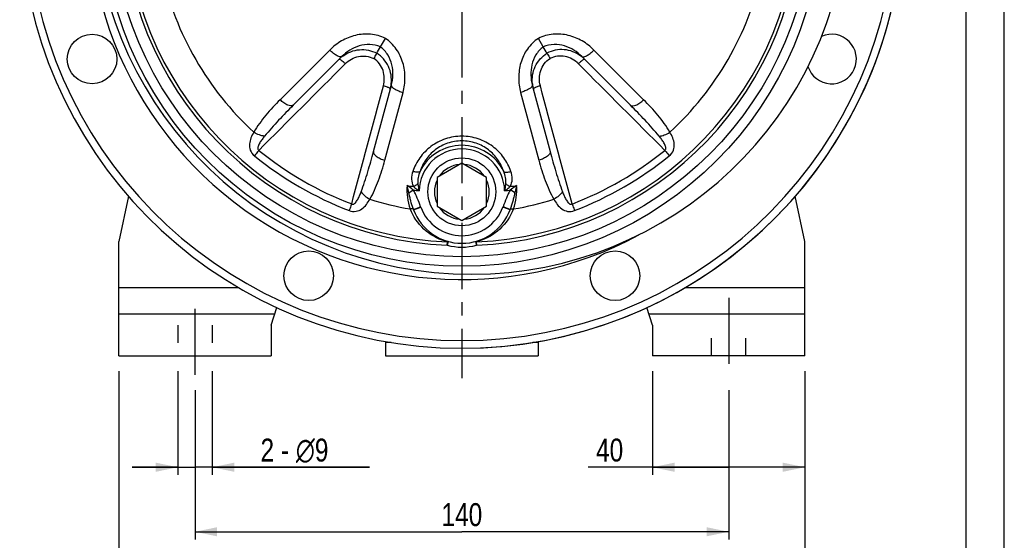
# Model space of a CAD drawing. Header units: millimetres. Extents: x 0 to 841, y 0 to 594.
# Tile 9 of 11: x 582 to 840, y 198 to 335. Entities that reach past the tile are written whole.
import ezdxf

# ---------------------------------------------------------------- set-up
doc = ezdxf.new("R2010")
doc.units = ezdxf.units.MM
doc.header["$LTSCALE"] = 46.2
doc.linetypes.add('CENTER', pattern=[0.6, 0.375, -0.075, 0.075, -0.075])
doc.linetypes.add('HIDDEN', pattern=[0.2, 0.1, -0.1])
doc.layers.get('0').update_dxf_attribs({"linetype": 'CONTINUOUS'})
for name, color, linetype in [('ASSI', 7, 'CONTINUOUS'), ('GEOM', 7, 'CONTINUOUS'), ('QUOTE', 7, 'CONTINUOUS')]:
    doc.layers.add(name, color=color, linetype=linetype)
doc.styles.get("Standard").update_dxf_attribs({"font": 'txt', "width": 0.8})
doc.dimstyles.new('DIMSTYLE_1', dxfattribs={"dimtxt": 6, "dimasz": 5.8, "dimexe": 1, "dimexo": 2, "dimgap": 0.75, "dimtad": 1, "dimdec": 3, "dimtxsty": 'Standard', "dimblk": '_FILLED', "dimblk1": '_FILLED', "dimblk2": '_FILLED', "dimcen": 0.09, "dimadec": 3, "dimazin": 2, "dimtp": 0.5, "dimtm": 0.5, "dimtfac": 1, "dimtdec": 3, "dimtofl": 0, "dimtmove": 0, "dimatfit": 3, "dimldrblk": '_FILLED', "dimfxl": 0, "dimtolj": 1, "dimarcsym": 0})
doc.dimstyles.new('DIMSTYLE_2', dxfattribs={"dimtxt": 6, "dimasz": 5.8, "dimexe": 1, "dimexo": 2, "dimgap": 0.75, "dimtad": 1, "dimdec": 3, "dimtxsty": 'Standard', "dimblk": '_FILLED', "dimblk1": '_FILLED', "dimblk2": '_FILLED', "dimcen": 0.09, "dimadec": 3, "dimazin": 2, "dimtp": 0.2, "dimtm": 0.2, "dimtfac": 1, "dimtdec": 3, "dimtofl": 0, "dimtmove": 0, "dimatfit": 3, "dimldrblk": '_FILLED', "dimfxl": 0, "dimtolj": 1, "dimarcsym": 0})
doc.dimstyles.new('DIMSTYLE_3', dxfattribs={"dimtxt": 6, "dimasz": 5.8, "dimexe": 1, "dimexo": 2, "dimgap": 0.75, "dimtad": 1, "dimdec": 3, "dimtxsty": 'Standard', "dimblk": '_FILLED', "dimblk1": '_FILLED', "dimblk2": '_FILLED', "dimcen": 0.09, "dimadec": 3, "dimazin": 2, "dimtp": 0.3, "dimtm": 0.3, "dimtfac": 1, "dimtdec": 3, "dimtofl": 0, "dimtmove": 0, "dimatfit": 3, "dimldrblk": '_FILLED', "dimfxl": 0, "dimtolj": 1, "dimarcsym": 0})

# ---------------------------------------------------------------- blocks, each defined once
blk = doc.blocks.new('_FILLED')
at = {"color": 0, "linetype": 'ByBlock'}
blk.add_solid([(0, 0), (-1, 0.207), (-1, -0.207)], dxfattribs=at)
blk = doc.blocks.new('*D1')
at = {"layer": 'QUOTE', "color": 2, "linetype": 'Continuous'}
for p, q in [((627.69, 237.59), (627.69, 198.47)), ((767.69, 237.59), (767.69, 198.47)), ((627.69, 200.47), (697.69, 200.47)), ((767.69, 200.47), (697.69, 200.47))]:
    blk.add_line(p, q, dxfattribs=at)
at = {"layer": 'QUOTE', "color": 2, "linetype": 'Continuous', "xscale": 5.8, "yscale": 5.8, "zscale": 5.8, "rotation": 180}
blk.add_blockref('_FILLED', (627.69, 200.47), dxfattribs=at)
at = {"layer": 'QUOTE', "color": 2, "linetype": 'Continuous', "xscale": 5.8, "yscale": 5.8, "zscale": 5.8}
blk.add_blockref('_FILLED', (767.69, 200.47), dxfattribs=at)
at = {"layer": 'QUOTE', "color": 2, "linetype": 'Continuous', "insert": (697.69, 207.97), "char_height": 6, "width": 16.8, "attachment_point": 2, "line_spacing_factor": 0.9}
blk.add_mtext('140', dxfattribs=at)
blk = doc.blocks.new('*D2')
at = {"layer": 'QUOTE', "color": 2, "linetype": 'Continuous'}
for p, q in [((623.19, 242.59), (623.19, 215.39)), ((632.19, 242.59), (632.19, 215.39)), ((623.19, 217.39), (611.19, 217.39)), ((611.19, 217.39), (627.69, 217.39)), ((673.47, 217.39), (627.69, 217.39)), ((632.19, 217.39), (673.47, 217.39))]:
    blk.add_line(p, q, dxfattribs=at)
at = {"layer": 'QUOTE', "color": 2, "linetype": 'Continuous', "xscale": 5.8, "yscale": 5.8, "zscale": 5.8}
blk.add_blockref('_FILLED', (623.19, 217.39), dxfattribs=at)
at = {"layer": 'QUOTE', "color": 2, "linetype": 'Continuous', "xscale": 5.8, "yscale": 5.8, "zscale": 5.8, "rotation": 180}
blk.add_blockref('_FILLED', (632.19, 217.39), dxfattribs=at)
at = {"layer": 'QUOTE', "color": 2, "linetype": 'Continuous', "insert": (644.87, 224.89), "char_height": 6, "width": 42.9, "attachment_point": 1, "line_spacing_factor": 0.9}
blk.add_mtext('2 - \\Fgdt;{\\Fgdt;n}\\Ftxt;9', dxfattribs=at)
blk = doc.blocks.new('*D3')
at = {"layer": 'QUOTE', "color": 2, "linetype": 'Continuous'}
for p, q in [((747.69, 242.59), (747.69, 215.39)), ((787.69, 242.59), (787.69, 215.39)), ((767.69, 217.39), (730.82, 217.39)), ((747.69, 217.39), (767.69, 217.39)), ((787.69, 217.39), (767.69, 217.39))]:
    blk.add_line(p, q, dxfattribs=at)
at = {"layer": 'QUOTE', "color": 2, "linetype": 'Continuous', "xscale": 5.8, "yscale": 5.8, "zscale": 5.8, "rotation": 180}
blk.add_blockref('_FILLED', (747.69, 217.39), dxfattribs=at)
at = {"layer": 'QUOTE', "color": 2, "linetype": 'Continuous', "xscale": 5.8, "yscale": 5.8, "zscale": 5.8}
blk.add_blockref('_FILLED', (787.69, 217.39), dxfattribs=at)
at = {"layer": 'QUOTE', "color": 2, "linetype": 'Continuous', "insert": (740.02, 224.89), "char_height": 6, "width": 13.8, "attachment_point": 3, "line_spacing_factor": 0.9}
blk.add_mtext('40', dxfattribs=at)
blk = doc.blocks.new('*D19')
at = {"layer": 'QUOTE', "color": 2, "linetype": 'Continuous'}
for p, q in [((607.69, 242.59), (607.69, 181.56)), ((787.69, 242.59), (787.69, 181.56)), ((607.69, 183.56), (697.69, 183.56)), ((787.69, 183.56), (697.69, 183.56))]:
    blk.add_line(p, q, dxfattribs=at)
at = {"layer": 'QUOTE', "color": 2, "linetype": 'Continuous', "xscale": 5.8, "yscale": 5.8, "zscale": 5.8, "rotation": 180}
blk.add_blockref('_FILLED', (607.69, 183.56), dxfattribs=at)
at = {"layer": 'QUOTE', "color": 2, "linetype": 'Continuous', "xscale": 5.8, "yscale": 5.8, "zscale": 5.8}
blk.add_blockref('_FILLED', (787.69, 183.56), dxfattribs=at)
at = {"layer": 'QUOTE', "color": 2, "linetype": 'Continuous', "insert": (697.69, 191.06), "char_height": 6, "width": 16.2, "attachment_point": 2, "line_spacing_factor": 0.9}
blk.add_mtext('180', dxfattribs=at)

msp = doc.modelspace()

# ---------------------------------------------------------------- linework, layer by layer
at = {"color": 7, "linetype": 'Continuous'}
for p, q in [((840, 0), (840, 594)), ((830, 10), (830, 584))]:
    msp.add_line(p, q, dxfattribs=at)
at = {"layer": 'ASSI', "color": 2, "linetype": 'CENTER'}
for p, q in [((697.6856, 364.5916), (697.6856, 240.7327)), ((627.6856, 241.5916), (627.6856, 262.0683)), ((767.6856, 261.7863), (767.6856, 241.5916))]:
    msp.add_line(p, q, dxfattribs=at)
at = {"layer": 'ASSI', "color": 7, "linetype": 'Continuous'}
for p, q in [((610.1997, 288.4194), (607.6856, 276.5916)), ((787.6856, 276.5916), (785.1715, 288.4194)), ((607.6856, 264.5198), (639.0202, 264.5198)), ((756.3511, 264.5198), (787.6856, 264.5198)), ((677.6856, 250.0916), (677.6856, 246.5916)), ((717.6856, 250.0916), (717.6856, 246.5916)), ((677.6856, 246.5916), (717.6856, 246.5916))]:
    msp.add_line(p, q, dxfattribs=at)
at = {"layer": 'ASSI', "color": 8, "linetype": 'HIDDEN'}
for p, q in [((623.1856, 254.5916), (623.1856, 246.5916)), ((632.1856, 254.5916), (632.1856, 246.5916)), ((763.1856, 246.5916), (763.1856, 254.5916)), ((772.1856, 246.5916), (772.1856, 254.5916))]:
    msp.add_line(p, q, dxfattribs=at)
at = {"layer": 'ASSI', "color": 7, "linetype": 'Continuous'}
for centre in [(600.6783, 324.4099), (657.5038, 267.5843), (737.8674, 267.5843)]:
    msp.add_circle(centre, 6.5, dxfattribs=at)
for centre, radius, start, end in [((697.6856, 364.5916), 116, 272.428025, 81.322808), ((794.693, 324.4099), 6.5, 197.457767, 114.122453)]:
    msp.add_arc(centre, radius, start, end, dxfattribs=at)
at = {"layer": 'GEOM', "color": 7, "linetype": 'Continuous'}
for p, q in [((676.3284, 327.5998), (677.613, 329.8248)), ((719.0428, 327.5998), (717.7582, 329.8248)), ((666.2184, 325.0719), (653.4615, 312.315)), ((741.9097, 312.315), (729.1528, 325.0719)), ((674.5247, 300.1541), (679.1941, 317.5805)), ((716.1771, 317.5803), (720.8465, 300.1541)), ((697.6856, 297.0972), (691.1856, 293.3444)), ((704.1856, 293.3444), (697.6856, 297.0972)), ((691.1856, 293.3444), (691.1856, 285.8389)), ((704.1856, 285.8389), (704.1856, 293.3444)), ((691.1856, 285.8389), (697.6856, 282.0861)), ((697.6856, 282.0861), (704.1856, 285.8389)), ((607.6856, 246.5916), (607.6856, 276.5916)), ((787.6856, 246.5916), (787.6856, 276.5916)), ((647.6856, 254.5916), (649.1193, 259.2809)), ((747.6856, 254.5916), (746.2519, 259.2809)), ((607.6856, 257.5916), (648.6028, 257.5916)), ((746.7684, 257.5916), (787.6856, 257.5916)), ((647.6856, 254.5916), (647.6856, 246.5916)), ((747.6856, 254.5916), (747.6856, 246.5916)), ((677.6856, 250.0916), (677.6856, 246.5916)), ((717.6856, 250.0916), (717.6856, 246.5916)), ((607.6856, 246.5916), (647.6856, 246.5916)), ((787.6856, 246.5916), (747.6856, 246.5916))]:
    msp.add_line(p, q, dxfattribs=at)
at = {"layer": 'GEOM', "color": 9, "linetype": 'Continuous'}
for p, q in [((663.0301, 326.7681), (650.0049, 313.7429)), ((745.3663, 313.7429), (732.3411, 326.7681)), ((677.4897, 297.8746), (682.2572, 315.6674)), ((713.114, 315.6674), (717.8815, 297.8746)), ((683.7753, 289.3245), (684.9257, 290.087)), ((711.5959, 289.3245), (710.4455, 290.087)), ((684.9971, 284.9815), (686.8721, 285.6768)), ((685.0261, 284.9026), (686.9016, 285.5973)), ((686.9016, 285.5973), (686.8721, 285.6768)), ((708.4991, 285.6768), (708.4696, 285.5973)), ((710.3451, 284.9026), (708.4696, 285.5973)), ((710.3742, 284.9815), (708.4991, 285.6768)), ((694.1302, 276.5682), (693.8668, 275.6035)), ((693.8668, 275.6035), (693.9034, 276.4561)), ((701.2411, 276.5682), (701.5044, 275.6035)), ((701.4678, 276.4561), (701.5044, 275.6035)), ((679.0986, 250.0916), (677.6856, 250.0916)), ((717.6856, 250.0916), (716.2726, 250.0916))]:
    msp.add_line(p, q, dxfattribs=at)
at = {"layer": 'GEOM', "color": 7, "linetype": 'Continuous'}
for centre, radius in [((697.6856, 364.5916), 94.5), ((697.6856, 289.5916), 8.9)]:
    msp.add_circle(centre, radius, dxfattribs=at)
at = {"layer": 'GEOM', "color": 9, "linetype": 'Continuous'}
msp.add_circle((697.6856, 364.5916), 92, dxfattribs=at)
at = {"layer": 'GEOM', "color": 7, "linetype": 'Continuous'}
for centre, radius, start, end in [((697.6856, 364.5916), 116, 98.678951, 81.321049), ((700.0856, 366.9916), 99, 180, 81.80388), ((697.6856, 364.5916), 98, 100.58398, 298.302446), ((706.2868, 292.7776), 22.6723, 200.112092, 200.324656), ((697.6856, 289.5916), 13.5, 200.324355, 339.67562), ((689.0833, 292.778), 22.6735, 339.675242, 339.887832), ((678.1856, 250.0916), 0.5, 150.541099, 180), ((717.1856, 250.0916), 0.5, 0, 29.456802)]:
    msp.add_arc(centre, radius, start, end, dxfattribs=at)
at = {"layer": 'GEOM', "color": 9, "linetype": 'Continuous'}
for centre, radius, start, end in [((697.6856, 364.5916), 114, 98.831055, 81.168946), ((697.6856, 364.5916), 89.07, 92.457274, 267.542726), ((697.6856, 364.5916), 88.2166, 92.457274, 267.542726), ((697.6856, 364.5916), 88.2166, 272.457274, 87.542726), ((697.6856, 364.5916), 89.07, 272.457274, 87.542726), ((697.6856, 364.5916), 80.6362, 192.581927, 227.418047), ((697.6856, 364.5916), 80.6362, 312.581927, 347.418047), ((671.8025, 317.9567), 8.9798, 126.135395, 134.987094), ((723.5688, 317.9567), 8.9796, 45.013074, 53.932733), ((670.2415, 318.8582), 8.9783, 349.529053, 353.935618), ((725.1296, 318.8583), 8.9782, 186.135358, 190.512533), ((670.2587, 318.8547), 8.9608, 345.007, 349.53145), ((725.1132, 318.8549), 8.9614, 190.510216, 194.992983), ((701.1613, 370.6117), 90.2232, 231.03262, 248.967379), ((697.6856, 289.5916), 11.2327, 1.272688, 178.727313), ((697.6856, 289.5916), 12.1986, 25.880037, 154.11999), ((694.2072, 370.6164), 90.2286, 291.03316, 308.966841), ((702.0465, 372.1449), 93.8283, 231.209362, 248.790638), ((693.3219, 372.1498), 93.8339, 291.209885, 308.790115), ((697.6856, 289.5916), 7.2, 94.525631, 145.474369), ((697.6856, 289.5916), 7.2, 34.525631, 85.474369), ((697.6856, 289.5916), 7.2, 154.525631, 205.474369), ((697.6856, 289.5916), 7.2, 334.525631, 25.474369), ((697.6854, 290.0302), 14.415, 175.04789, 199.993424), ((697.6856, 364.5916), 74.7104, 258.91719, 260.21873), ((697.6856, 364.5916), 75.5894, 260.281616, 261.456248), ((702.6855, 293.6618), 16.6734, 186.907972, 193.24687), ((692.6123, 293.6748), 16.7479, 346.767226, 353.077932), ((697.6856, 364.5916), 75.5894, 278.543752, 279.718334), ((697.6856, 364.5916), 74.7104, 279.780903, 281.082812), ((697.7114, 290.0239), 14.3887, 339.995556, 4.985499), ((697.6856, 364.5916), 80.6362, 252.581927, 260.32875), ((697.6856, 364.5916), 80.6362, 279.671262, 287.418041), ((706.4523, 292.8371), 22.8482, 199.499538, 200.109647), ((697.6856, 289.5916), 11.5, 200.324311, 339.675694), ((697.6856, 289.5916), 7.2, 214.525631, 265.474369), ((697.6856, 289.5916), 7.2, 274.525631, 325.474369), ((697.6735, 290.7323), 14.7656, 252.673491, 255.20662), ((697.6995, 290.7261), 14.7591, 284.792692, 287.223087), ((697.6856, 289.5916), 14.5, 254.730065, 285.269935)]:
    msp.add_arc(centre, radius, start, end, dxfattribs=at)
for points, knots in [([(677.613, 329.8248), (676.409, 330.42), (673.761, 331.1433), (669.7256, 330.8023), (666.0338, 329.2989), (663.9457, 327.6837), (663.0301, 326.7681)], [0, 0, 0, 0, 0.25449707, 0.50630046, 0.75463398, 1, 1, 1, 1]), ([(732.3411, 326.7681), (731.4256, 327.6836), (729.3376, 329.2986), (725.6459, 330.8024), (721.6104, 331.143), (718.962, 330.4203), (717.7582, 329.8248)], [0, 0, 0, 0, 0.24534399, 0.49368375, 0.74549558, 1, 1, 1, 1]), ([(676.3285, 327.5998), (675.4479, 327.9911), (673.5354, 328.39), (670.7302, 327.9639), (668.2435, 326.8156), (666.8399, 325.6934), (666.2184, 325.0719)], [0, 0, 0, 0, 0.26231644, 0.5156675, 0.76072147, 1, 1, 1, 1]), ([(682.2572, 315.6674), (682.5923, 316.9181), (682.9469, 319.5341), (682.4032, 323.4832), (680.6805, 327.1483), (678.7304, 329.08), (677.613, 329.8248)], [0, 0, 0, 0, 0.24536673, 0.49373136, 0.74552673, 1, 1, 1, 1]), ([(717.7582, 329.8248), (716.6406, 329.0801), (714.6906, 327.1479), (712.9679, 323.4829), (712.4242, 319.5339), (712.7789, 316.9181), (713.114, 315.6674)], [0, 0, 0, 0, 0.25449805, 0.50630091, 0.75463411, 1, 1, 1, 1]), ([(729.1528, 325.0719), (728.5313, 325.6933), (727.1278, 326.8155), (724.6412, 327.9639), (721.836, 328.3899), (719.9234, 327.9912), (719.0429, 327.5999)], [0, 0, 0, 0, 0.23926604, 0.48431064, 0.73766521, 1, 1, 1, 1]), ([(666.2185, 325.072), (666.1057, 324.9591), (665.771, 324.9446), (665.3678, 325.0726), (664.9516, 325.2664), (664.4962, 325.5438), (663.8273, 326.0267), (663.3444, 326.4564), (663.0301, 326.7681)], [0, 0, 0, 0, 0.12684902, 0.2238871, 0.34505899, 0.4878256, 0.64813762, 1, 1, 1, 1]), ([(666.5072, 325.2089), (667.1354, 325.6676), (668.5195, 326.4238), (670.8205, 326.9618), (673.184, 326.836), (674.6712, 326.2855), (675.3505, 325.9055)], [0, 0, 0, 0, 0.24990089, 0.49984069, 0.74990714, 1, 1, 1, 1]), ([(679.1696, 317.9097), (679.2516, 318.6823), (679.2128, 320.2571), (678.5273, 322.5154), (677.2374, 324.4963), (676.0185, 325.5076), (675.3505, 325.9055)], [0, 0, 0, 0, 0.2499031, 0.49984235, 0.74990809, 1, 1, 1, 1]), ([(679.1941, 317.5805), (679.4216, 318.4296), (679.6916, 320.2065), (679.4427, 322.9344), (678.4088, 325.5766), (677.1073, 327.0331), (676.3284, 327.5998)], [0, 0, 0, 0, 0.23931483, 0.48441768, 0.73775825, 1, 1, 1, 1]), ([(719.0429, 327.5999), (718.2637, 327.0331), (716.9621, 325.576), (715.9284, 322.9337), (715.6795, 320.2059), (715.9497, 318.4293), (716.1771, 317.5803)], [0, 0, 0, 0, 0.26231667, 0.5156681, 0.76072178, 1, 1, 1, 1]), ([(716.2028, 317.8987), (716.1197, 318.6721), (716.1568, 320.2489), (716.8414, 322.5107), (718.132, 324.4948), (719.3525, 325.5075), (720.0212, 325.9059)], [0, 0, 0, 0, 0.24990066, 0.49984031, 0.74990663, 1, 1, 1, 1]), ([(728.8554, 325.2152), (728.2274, 325.6726), (726.8442, 326.4264), (724.5457, 326.962), (722.1851, 326.8353), (720.6998, 326.2853), (720.0212, 325.9058)], [0, 0, 0, 0, 0.24990294, 0.4998421, 0.74990762, 1, 1, 1, 1]), ([(729.1527, 325.072), (729.2655, 324.9591), (729.6002, 324.9446), (730.0034, 325.0726), (730.4196, 325.2664), (730.875, 325.5438), (731.5439, 326.0267), (732.0268, 326.4564), (732.3411, 326.7681)], [0, 0, 0, 0, 0.12684902, 0.2238871, 0.34505899, 0.4878256, 0.64813762, 1, 1, 1, 1]), ([(667.0972, 323.1549), (666.918, 323.3334), (666.5752, 323.6536), (666.0976, 324.0393), (665.7512, 324.2609), (665.5502, 324.3351), (665.4725, 324.3258), (665.4543, 324.3077)], [0, 0, 0, 0, 0.36965293, 0.68409896, 0.89944251, 0.96248616, 1, 1, 1, 1]), ([(667.0972, 323.1549), (667.5713, 323.6295), (668.6591, 324.4526), (670.5756, 325.1741), (672.6352, 325.2757), (673.9618, 324.8568), (674.5575, 324.5326)], [0, 0, 0, 0, 0.24872504, 0.49806533, 0.74853867, 1, 1, 1, 1]), ([(677.0945, 317.3829), (677.2685, 318.0308), (677.4375, 319.3845), (677.104, 321.405), (676.1622, 323.2394), (675.1361, 324.1788), (674.5575, 324.5326)], [0, 0, 0, 0, 0.24872985, 0.49806853, 0.74854083, 1, 1, 1, 1]), ([(718.2767, 317.3829), (718.1027, 318.0308), (717.9337, 319.3844), (718.2672, 321.4049), (719.209, 323.2394), (720.2351, 324.1788), (720.8137, 324.5326)], [0, 0, 0, 0, 0.24872487, 0.49806501, 0.74853819, 1, 1, 1, 1]), ([(728.274, 323.1549), (727.7999, 323.6295), (726.7121, 324.4526), (724.7956, 325.1741), (722.736, 325.2757), (721.4094, 324.8568), (720.8137, 324.5326)], [0, 0, 0, 0, 0.24872973, 0.49806831, 0.74854046, 1, 1, 1, 1]), ([(729.9169, 324.3077), (729.8987, 324.3258), (729.821, 324.3351), (729.62, 324.2609), (729.2736, 324.0393), (728.796, 323.6536), (728.4532, 323.3334), (728.274, 323.1549)], [0, 0, 0, 0, 0.03751383, 0.10055747, 0.31590099, 0.63034701, 1, 1, 1, 1]), ([(678.4194, 316.9214), (678.3281, 316.9639), (677.8968, 317.1461), (677.4491, 317.2872), (677.0945, 317.3829)], [0, 0, 0, 0, 0.21524236, 1, 1, 1, 1]), ([(678.8035, 316.7026), (678.7803, 316.7207), (678.6589, 316.8049), (678.5265, 316.8716), (678.4194, 316.9214)], [0, 0, 0, 0, 0.19948581, 1, 1, 1, 1]), ([(678.9143, 316.5366), (678.9173, 316.5478), (678.9117, 316.6198), (678.8486, 316.6675), (678.8035, 316.7026)], [0, 0, 0, 0, 0.1692909, 1, 1, 1, 1]), ([(679.1941, 317.5805), (679.1795, 317.5261), (679.1812, 317.4447), (679.2035, 317.3706), (679.2106, 317.3508)], [0, 0, 0, 0, 0.72788059, 1, 1, 1, 1]), ([(679.2106, 317.3508), (679.2723, 317.1804), (679.5997, 316.8347), (680.2693, 316.4089), (681.1888, 315.9947), (681.8848, 315.7687), (682.2572, 315.6674)], [0, 0, 0, 0, 0.15304716, 0.3825094, 0.67400502, 1, 1, 1, 1]), ([(716.1606, 317.3508), (716.0989, 317.1804), (715.7715, 316.8347), (715.1019, 316.4089), (714.1824, 315.9947), (713.4864, 315.7687), (713.114, 315.6674)], [0, 0, 0, 0, 0.15304716, 0.3825094, 0.67400501, 1, 1, 1, 1]), ([(716.1771, 317.5805), (716.1917, 317.5261), (716.19, 317.4447), (716.1678, 317.3706), (716.1606, 317.3508)], [0, 0, 0, 0, 0.7278806, 1, 1, 1, 1]), ([(716.5677, 316.7026), (716.5486, 316.6877), (716.4996, 316.6464), (716.4456, 316.5787), (716.4569, 316.5366)], [0, 0, 0, 0, 0.35617964, 1, 1, 1, 1]), ([(716.9518, 316.9214), (716.9118, 316.9028), (716.7794, 316.8382), (716.6493, 316.7661), (716.5677, 316.7026)], [0, 0, 0, 0, 0.29914558, 1, 1, 1, 1]), ([(718.2767, 317.3829), (718.1524, 317.3494), (717.7031, 317.2192), (717.2593, 317.0644), (716.9518, 316.9214)], [0, 0, 0, 0, 0.27508217, 1, 1, 1, 1]), ([(650.0049, 313.7429), (648.7005, 312.4385), (646.8147, 310.4207), (644.5638, 307.5307), (643.5675, 306.0068), (643.1233, 305.2181)], [0, 0, 0, 0, 0.50386873, 0.75277096, 1, 1, 1, 1]), ([(653.4615, 312.315), (653.1254, 311.9789), (652.2614, 312.1827), (651.5226, 312.5584), (650.8126, 313.01), (650.3202, 313.4311), (650.0049, 313.7429)], [0, 0, 0, 0, 0.36374146, 0.50460943, 0.66066788, 1, 1, 1, 1]), ([(741.9097, 312.315), (742.2458, 311.9789), (743.1098, 312.1827), (743.8486, 312.5584), (744.5586, 313.01), (745.051, 313.4311), (745.3663, 313.7429)], [0, 0, 0, 0, 0.36374145, 0.50460943, 0.66066787, 1, 1, 1, 1]), ([(752.248, 305.2179), (751.8039, 306.0067), (750.8074, 307.5305), (748.5566, 310.4206), (746.6707, 312.4385), (745.3663, 313.7429)], [0, 0, 0, 0, 0.24722965, 0.49613228, 1, 1, 1, 1]), ([(653.4615, 312.315), (652.1565, 311.01), (649.5848, 308.373), (647.1153, 305.6359), (645.9481, 304.2164)], [0, 0, 0, 0, 0.50105617, 1, 1, 1, 1]), ([(749.4231, 304.2164), (748.2559, 305.636), (745.7864, 308.373), (743.2147, 311.01), (741.9097, 312.315)], [0, 0, 0, 0, 0.49894395, 1, 1, 1, 1]), ([(643.1234, 305.2181), (642.8328, 304.7431), (642.3173, 303.7702), (641.8655, 302.1598), (642.043, 300.3977), (642.7847, 299.3986), (643.2652, 299.0113)], [0, 0, 0, 0, 0.24544172, 0.48325335, 0.72792654, 1, 1, 1, 1]), ([(645.9481, 304.2164), (645.4791, 304.2382), (644.4852, 304.482), (643.5774, 304.9314), (643.1236, 305.2184)], [0, 0, 0, 0, 0.4664879, 1, 1, 1, 1]), ([(749.4231, 304.2165), (749.8921, 304.2382), (750.886, 304.482), (751.7939, 304.9313), (752.2477, 305.2184)], [0, 0, 0, 0, 0.46648173, 1, 1, 1, 1]), ([(752.106, 299.0113), (752.5875, 299.3976), (753.3277, 300.3986), (753.506, 302.1601), (753.0538, 303.7704), (752.5384, 304.7431), (752.248, 305.2179)], [0, 0, 0, 0, 0.27214633, 0.51683971, 0.75461134, 1, 1, 1, 1]), ([(645.9481, 304.2164), (645.7152, 303.9332), (645.375, 303.5021), (644.9533, 302.9062), (644.6609, 302.4481), (644.4023, 301.9731), (644.2301, 301.5558), (644.1474, 301.2043), (644.1295, 300.9299), (644.1958, 300.6501), (644.3384, 300.5088), (644.4219, 300.4628)], [0, 0, 0, 0, 0.25154869, 0.37638827, 0.50055758, 0.62407286, 0.74711503, 0.80878141, 0.87100647, 0.93463053, 1, 1, 1, 1]), ([(697.6856, 304.1647), (696.2318, 304.1644), (693.3307, 303.6928), (689.4928, 301.6825), (686.5312, 298.6791), (685.2568, 296.2127), (684.8209, 294.9399)], [0, 0, 0, 0, 0.25921205, 0.51338764, 0.7601161, 1, 1, 1, 1]), ([(697.6856, 302.9438), (696.4208, 302.9437), (693.9038, 302.5234), (690.6064, 300.7472), (688.1089, 298.1302), (687.0603, 296.0051), (686.7104, 294.9162)], [0, 0, 0, 0, 0.26202983, 0.51737092, 0.76305228, 1, 1, 1, 1]), ([(710.5503, 294.9399), (710.1144, 296.2127), (708.8401, 298.6791), (705.8784, 301.6825), (702.0405, 303.6927), (699.1395, 304.1645), (697.6856, 304.1647)], [0, 0, 0, 0, 0.23988392, 0.4866124, 0.7407881, 1, 1, 1, 1]), ([(708.6608, 294.9162), (708.3109, 296.0051), (707.2623, 298.1302), (704.7648, 300.7472), (701.4674, 302.5234), (698.9504, 302.9437), (697.6856, 302.9438)], [0, 0, 0, 0, 0.23694768, 0.4826288, 0.73797005, 1, 1, 1, 1]), ([(750.9493, 300.4628), (751.0331, 300.5089), (751.1758, 300.651), (751.2412, 300.9313), (751.2241, 301.2057), (751.1406, 301.557), (750.9686, 301.9742), (750.7098, 302.449), (750.4174, 302.9068), (749.996, 303.5024), (749.6559, 303.9333), (749.4231, 304.2164)], [0, 0, 0, 0, 0.06559043, 0.1292881, 0.19148016, 0.25314946, 0.3761683, 0.49964368, 0.62376704, 0.74855553, 1, 1, 1, 1]), ([(644.4219, 300.4628), (644.3147, 300.3294), (643.9275, 299.8469), (643.542, 299.363), (643.2653, 299.0113)], [0, 0, 0, 0, 0.27659489, 1, 1, 1, 1]), ([(671.2679, 289.598), (671.9137, 291.3186), (673.0493, 294.8258), (674.0471, 298.3714), (674.5247, 300.1541)], [0, 0, 0, 0, 0.49894395, 1, 1, 1, 1]), ([(674.5247, 300.1541), (674.4017, 299.695), (675.0103, 299.0487), (675.705, 298.5967), (676.4511, 298.2076), (677.062, 297.9917), (677.4897, 297.8746)], [0, 0, 0, 0, 0.36374145, 0.50460943, 0.66066787, 1, 1, 1, 1]), ([(720.8465, 300.1541), (720.9695, 299.695), (720.3609, 299.0487), (719.6662, 298.5967), (718.9201, 298.2076), (718.3092, 297.9917), (717.8815, 297.8746)], [0, 0, 0, 0, 0.36374157, 0.50460955, 0.66066797, 1, 1, 1, 1]), ([(720.8465, 300.1541), (721.3241, 298.3714), (722.3221, 294.8259), (723.4573, 291.3185), (724.1033, 289.598)], [0, 0, 0, 0, 0.50104909, 1, 1, 1, 1]), ([(750.9493, 300.4628), (751.0565, 300.3294), (751.4437, 299.8469), (751.8292, 299.363), (752.1059, 299.0113)], [0, 0, 0, 0, 0.27659669, 1, 1, 1, 1]), ([(673.5476, 287.6524), (674.0087, 288.4313), (674.8301, 290.0562), (676.2076, 293.4506), (677.0122, 296.0927), (677.4897, 297.8746)], [0, 0, 0, 0, 0.24722965, 0.49613228, 1, 1, 1, 1]), ([(717.8815, 297.8746), (718.3588, 296.0929), (719.1646, 293.4512), (720.5399, 290.0561), (721.3616, 288.431), (721.8235, 287.6526)], [0, 0, 0, 0, 0.50381433, 0.75277972, 1, 1, 1, 1]), ([(684.8209, 294.9399), (684.6021, 294.301), (684.3525, 292.9468), (684.6534, 291.555), (684.9935, 290.9674)], [0, 0, 0, 0, 0.49866074, 1, 1, 1, 1]), ([(686.7104, 294.9161), (686.6167, 294.8495), (686.3576, 294.7597), (685.7124, 294.7183), (685.1824, 294.8262), (684.8209, 294.9399)], [0, 0, 0, 0, 0.17830431, 0.41219934, 1, 1, 1, 1]), ([(686.7105, 294.9163), (686.4914, 294.4047), (686.1559, 293.3378), (686.0666, 292.208), (686.1331, 291.6564)], [0, 0, 0, 0, 0.50042619, 1, 1, 1, 1]), ([(709.2381, 291.6564), (709.3047, 292.208), (709.2153, 293.3378), (708.8798, 294.4047), (708.6607, 294.9164)], [0, 0, 0, 0, 0.49957894, 1, 1, 1, 1]), ([(708.6608, 294.916), (708.7544, 294.8494), (709.0136, 294.7597), (709.6587, 294.7183), (710.1888, 294.8262), (710.5503, 294.9399)], [0, 0, 0, 0, 0.17830582, 0.41220258, 1, 1, 1, 1]), ([(710.3775, 290.9671), (710.7177, 291.5548), (711.0188, 292.9467), (710.7691, 294.3009), (710.5503, 294.9399)], [0, 0, 0, 0, 0.50136355, 1, 1, 1, 1]), ([(668.7802, 286.3995), (668.862, 286.3499), (669.0565, 286.2974), (669.3319, 286.3809), (669.561, 286.533), (669.8235, 286.7809), (670.0989, 287.1385), (670.3805, 287.6), (670.6309, 288.0821), (670.936, 288.7449), (671.1391, 289.2548), (671.2679, 289.598)], [0, 0, 0, 0, 0.06558423, 0.12928313, 0.19147506, 0.25314583, 0.37616493, 0.4996412, 0.62376514, 0.74855427, 1, 1, 1, 1]), ([(671.2679, 289.598), (671.5213, 289.2027), (672.2293, 288.4639), (673.0724, 287.9023), (673.5479, 287.6528)], [0, 0, 0, 0, 0.46648173, 1, 1, 1, 1]), ([(683.7753, 289.3245), (683.7322, 289.4886), (683.5673, 290.1351), (683.4208, 290.7864), (683.3242, 291.2746)], [0, 0, 0, 0, 0.25427941, 1, 1, 1, 1]), ([(684.9257, 290.0871), (684.7933, 290.1892), (684.2646, 290.5918), (683.7284, 290.9846), (683.3242, 291.2745)], [0, 0, 0, 0, 0.2515484, 1, 1, 1, 1]), ([(684.9146, 285.2104), (684.6771, 285.8812), (684.3691, 286.9047), (684.0272, 288.2865), (683.8658, 288.98), (683.7753, 289.3245)], [0, 0, 0, 0, 0.49987032, 0.74977993, 1, 1, 1, 1]), ([(686.8721, 285.6768), (686.5923, 286.4315), (686.1708, 287.5637), (685.529, 289.0398), (685.1479, 289.7518), (684.9257, 290.0871)], [0, 0, 0, 0, 0.50008465, 0.75010932, 1, 1, 1, 1]), ([(684.9933, 290.9675), (685.1089, 290.869), (685.5832, 290.4767), (686.0766, 290.1079), (686.4557, 289.8411)], [0, 0, 0, 0, 0.24676631, 1, 1, 1, 1]), ([(686.133, 291.6564), (686.0481, 291.5891), (685.69, 291.3254), (685.3002, 291.1049), (684.9936, 290.9672)], [0, 0, 0, 0, 0.24394841, 1, 1, 1, 1]), ([(710.4455, 290.087), (710.2234, 289.7516), (709.8421, 289.0397), (709.2004, 287.5636), (708.7789, 286.4315), (708.4991, 285.6768)], [0, 0, 0, 0, 0.24989895, 0.499923, 1, 1, 1, 1]), ([(708.9155, 289.8411), (709.0424, 289.9302), (709.542, 290.2893), (710.0271, 290.6689), (710.3775, 290.9671)], [0, 0, 0, 0, 0.25205457, 1, 1, 1, 1]), ([(709.2381, 291.6564), (709.3231, 291.5891), (709.6812, 291.3254), (710.071, 291.1048), (710.3776, 290.9672)], [0, 0, 0, 0, 0.24394842, 1, 1, 1, 1]), ([(711.5959, 289.3245), (711.5003, 288.9604), (711.3304, 288.2273), (710.9661, 286.7676), (710.6327, 285.6878), (710.3741, 284.9815)], [0, 0, 0, 0, 0.25020086, 0.50009291, 1, 1, 1, 1]), ([(712.047, 291.2745), (711.9132, 291.1786), (711.3746, 290.7891), (710.8412, 290.3925), (710.4454, 290.087)], [0, 0, 0, 0, 0.24776912, 1, 1, 1, 1]), ([(712.0456, 291.2673), (712.0139, 291.1072), (711.879, 290.4562), (711.7233, 289.8097), (711.5959, 289.3245)], [0, 0, 0, 0, 0.2454223, 1, 1, 1, 1]), ([(724.1033, 289.598), (723.85, 289.2027), (723.1419, 288.4639), (722.2988, 287.9024), (721.8233, 287.6529)], [0, 0, 0, 0, 0.4664879, 1, 1, 1, 1]), ([(724.1033, 289.598), (724.2322, 289.2547), (724.4354, 288.7446), (724.7406, 288.0815), (724.9911, 287.5993), (725.2731, 287.1378), (725.5484, 286.78), (725.8114, 286.5326), (726.0401, 286.3799), (726.3155, 286.2972), (726.5094, 286.3501), (726.591, 286.3995)], [0, 0, 0, 0, 0.25153822, 0.37637252, 0.50053649, 0.62404658, 0.74708374, 0.80874797, 0.8709513, 0.9345855, 1, 1, 1, 1]), ([(668.1016, 284.6721), (668.6768, 284.4482), (669.9139, 284.3077), (671.5285, 285.034), (672.697, 286.2308), (673.2816, 287.1634), (673.5476, 287.6524)], [0, 0, 0, 0, 0.27214428, 0.51683893, 0.75461095, 1, 1, 1, 1]), ([(721.8235, 287.6526), (722.0895, 287.1635), (722.6744, 286.2306), (723.8431, 285.0341), (725.4579, 284.3067), (726.6939, 284.4497), (727.2696, 284.6721)], [0, 0, 0, 0, 0.24543829, 0.48324562, 0.72791197, 1, 1, 1, 1]), ([(668.7802, 286.3995), (668.7184, 286.2399), (668.4941, 285.6634), (668.2678, 285.0876), (668.1016, 284.6721)], [0, 0, 0, 0, 0.27659716, 1, 1, 1, 1]), ([(684.7527, 285.1412), (684.7099, 285.1501), (684.5045, 285.1731), (684.2965, 285.1411), (684.1392, 285.1015)], [0, 0, 0, 0, 0.21230337, 1, 1, 1, 1]), ([(693.2761, 276.6367), (691.2365, 277.273), (687.399, 279.4615), (684.902, 283.1209), (684.1392, 285.1015)], [0, 0, 0, 0, 0.50164937, 1, 1, 1, 1]), ([(684.9971, 284.9815), (684.9892, 285.001), (684.9341, 285.0869), (684.8299, 285.1252), (684.7527, 285.1412)], [0, 0, 0, 0, 0.21034061, 1, 1, 1, 1]), ([(711.2321, 285.1016), (710.4678, 283.1171), (707.9637, 279.4508), (704.1147, 277.2628), (702.0696, 276.6287)], [0, 0, 0, 0, 0.49828002, 1, 1, 1, 1]), ([(710.3742, 284.9815), (710.3819, 285.0007), (710.4356, 285.085), (710.5372, 285.1236), (710.6126, 285.14)], [0, 0, 0, 0, 0.21113738, 1, 1, 1, 1]), ([(710.6126, 285.14), (710.6556, 285.1493), (710.8629, 285.1737), (711.0731, 285.1415), (711.232, 285.1015)], [0, 0, 0, 0, 0.21155332, 1, 1, 1, 1]), ([(726.591, 286.3995), (726.6529, 286.2399), (726.8771, 285.6634), (727.1034, 285.0876), (727.2696, 284.6721)], [0, 0, 0, 0, 0.27659483, 1, 1, 1, 1]), ([(694.1302, 276.5682), (694.1139, 276.5727), (694.0242, 276.5743), (693.9487, 276.5096), (693.9034, 276.4561)], [0, 0, 0, 0, 0.19340762, 1, 1, 1, 1]), ([(701.2411, 276.5682), (701.2573, 276.5727), (701.347, 276.5743), (701.4225, 276.5096), (701.4678, 276.4561)], [0, 0, 0, 0, 0.19340873, 1, 1, 1, 1])]:
    msp.add_open_spline(points, degree=3, knots=knots, dxfattribs=at)
at = {"layer": 'GEOM', "color": 7, "linetype": 'Continuous'}
for points, knots in [([(675.3502, 325.9057), (675.3131, 325.8417), (675.0521, 325.3822), (674.7849, 324.9262), (674.5575, 324.5326)], [0, 0, 0, 0, 0.13994591, 1, 1, 1, 1]), ([(720.021, 325.9057), (720.0578, 325.8415), (720.3252, 325.3857), (720.5865, 324.9263), (720.8137, 324.5326)], [0, 0, 0, 0, 0.13994592, 1, 1, 1, 1])]:
    msp.add_open_spline(points, degree=3, knots=knots, dxfattribs=at)
for points in [[(675.3505, 325.9055), (675.6762, 326.4704), (676.0024, 327.0351), (676.3284, 327.5998)], [(720.0212, 325.9058), (719.6948, 326.4704), (719.3689, 327.0352), (719.0429, 327.5999)]]:
    msp.add_open_spline(points, degree=3, dxfattribs=at)
at = {"layer": 'GEOM', "color": 9, "linetype": 'Continuous'}
for points in [[(644.4219, 300.4628), (651.9818, 308.0254), (659.5417, 315.5879), (667.0972, 323.1549)], [(750.9493, 300.4628), (743.3894, 308.0254), (735.8295, 315.5879), (728.274, 323.1549)], [(668.7802, 286.3995), (671.5497, 296.7278), (674.319, 307.0562), (677.0945, 317.3829)], [(726.591, 286.3995), (723.8215, 296.7278), (721.0522, 307.0562), (718.2767, 317.3829)]]:
    msp.add_open_spline(points, degree=3, dxfattribs=at)

# ---------------------------------------------------------------- dimensions: what is measured, and where the dimension line sits
at = {"layer": 'QUOTE', "color": 2, "linetype": 'Continuous'}
for base, p1, p2, dimstyle, picture, middle in [((787.6856, 183.5569), (607.6856, 244.5916), (787.6856, 244.5916), 'DIMSTYLE_1', '*D19', (697.2856, 183.5569)), ((787.6856, 217.3889), (747.6856, 244.5916), (787.6856, 244.5916), 'DIMSTYLE_3', '*D3', (735.0236, 217.3889)), ((767.6856, 200.4729), (627.6856, 239.5916), (767.6856, 239.5916), 'DIMSTYLE_1', '*D1', (697.2856, 200.4729))]:
    dim = msp.add_linear_dim(base=base, p1=p1, p2=p2, dimstyle=dimstyle, dxfattribs=at)
    dim.commit()
    dim.dimension.update_dxf_attribs({"geometry": picture, "text_midpoint": middle, "dimtype": 160})
dim = msp.add_linear_dim(base=(632.1856, 217.3889), p1=(623.1856, 244.5916), p2=(632.1856, 244.5916), text='2 - %%c<>', dimstyle='DIMSTYLE_2', dxfattribs=at)
dim.commit()
dim.dimension.update_dxf_attribs({"geometry": '*D2', "text_midpoint": (659.1708, 217.3889), "dimtype": 160})

doc.saveas('drawing.dxf')
